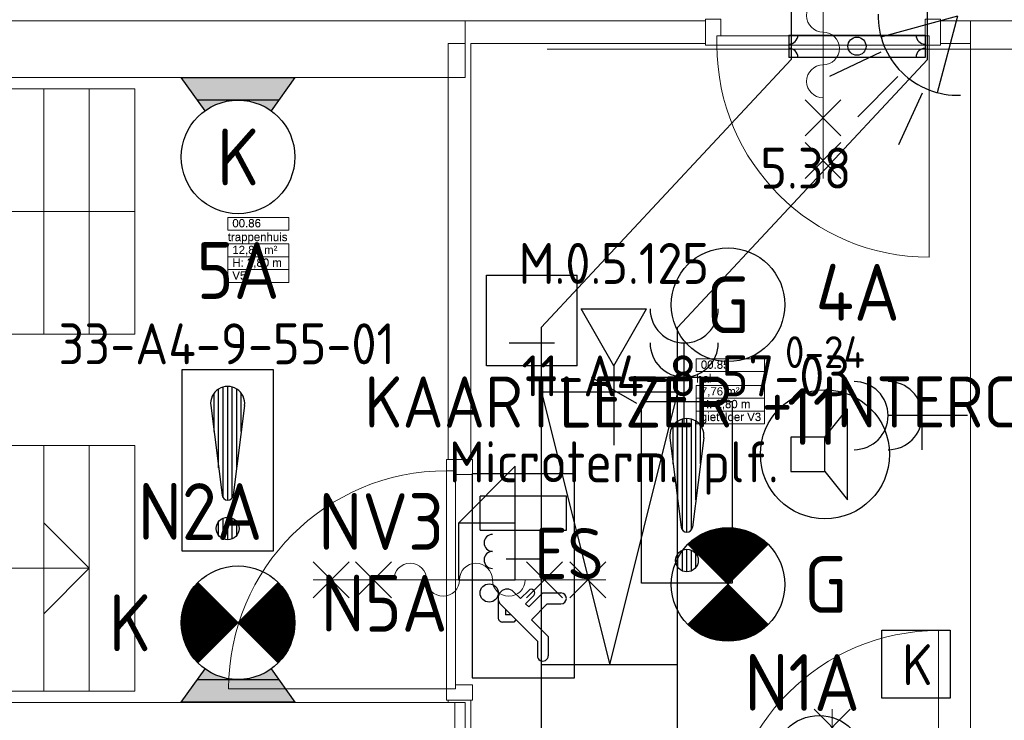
# Model space of a CAD drawing. Header units: millimetres. Extents: x -39149 to 267781, y -2340 to 58540.
# Tile 35 of 244: x 9789 to 14123, y 12346 to 15429. Entities that reach past the tile are written whole.
import ezdxf
from ezdxf.enums import TextEntityAlignment as Align

# ---------------------------------------------------------------- set-up
doc = ezdxf.new("R2010")
doc.units = ezdxf.units.MM
doc.header["$LTSCALE"] = 100
doc.header["$MEASUREMENT"] = 0
doc.linetypes.add('B0605', pattern=[141, 70, -35, 1, -35])
doc.linetypes.add('B0703', pattern=[93.740001, 62.5, -31.240001])
for name, color, linetype in [('00  Bestaand', 7, 'Continuous'), ('00  Bestaand Deuren', 7, 'Continuous'), ('00  Bestaande kolommen', 7, 'Continuous'), ('A Stramien', 7, 'Continuous'), ('AL$1A---_ALGEMEEN', 8, 'Continuous'), ('AL$1A---_ALGEMEEN--bestaand', 9, 'Continuous'), ('AT$1A---_TEKST018--bestaand', 9, 'Continuous'), ('EL6131--_KG', 3, 'Continuous'), ('EL6221--_KRACHT_400', 3, 'Continuous'), ('EL6222--_KRACHT_230', 3, 'Continuous'), ('EL6311--_LICHT_BINNEN', 3, 'Continuous'), ('EL6321--_NOODLICHT_DECEN', 3, 'Continuous'), ('EL6421--_GELUID', 3, 'Continuous'), ('EL6441--_DATACOM', 3, 'Continuous'), ('EL6511--_BRANDMELD', 3, 'Continuous'), ('EL6522--_TOEGANG_BRAAK', 3, 'Continuous'), ('GEM-LEID--bestaand', 7, 'Continuous'), ('handhaven - AL$1A---_ALGEMEEN', 8, 'Continuous'), ('I-BEV', 7, 'Continuous'), ('Z Ruimteoppervlak', 7, 'Continuous'), ('Z Ruimteoppervlak Zone label', 7, 'Continuous'), ('Z Ruimteoppervlak Zone tekst', 7, 'Continuous')]:
    doc.layers.add(name, color=color, linetype=linetype)
doc.layers.add('00ATT025--bestaand', color=9, linetype='Continuous', lineweight=0)
doc.styles.add('buro-012', font='isocp.shx', dxfattribs={"height": 120})
doc.styles.add('BURO-018', font='isocp.shx', dxfattribs={"height": 180})
doc.styles.add('BURO-025', font='isocp.shx', dxfattribs={"height": 250})
doc.styles.add('GENERATED_STYLE_1', font='arial.ttf')
doc.styles.add('GENERATED_STYLE_2', font='swiss.ttf')
doc.styles.add('GENERATED_STYLE_3', font='swiss.ttf', dxfattribs={"width": 0.96})
doc.styles.add('ISO', font='ISO', dxfattribs={"height": 162})
doc.styles.add('ISO25', font='ISO', dxfattribs={"height": 225})
doc.styles.add('STABICAD-012', font='ISOCP.SHX', dxfattribs={"height": 1.2})
doc.styles.add('STABICAD-018', font='ISOCP.SHX', dxfattribs={"height": 1.8})
doc.styles.get("Standard").update_dxf_attribs({"font": 'txt', "bigfont": 'BIGFONT.SHX'})

# ---------------------------------------------------------------- blocks, each defined once
blk = doc.blocks.new('Wall_3_7', base_point=(11775, 11800))
at = {"layer": '00  Bestaand', "color": 8, "linetype": 'Continuous', "lineweight": 0}
for p, q in [((11705, 12425), (11705, 11800)), ((11775, 11800), (11775, 12425)), ((11705, 11800), (11775, 11800))]:
    blk.add_line(p, q, dxfattribs=at)
blk = doc.blocks.new('hal_00.85_20_7', base_point=(12917.9, 13795.5))
at = {"layer": 'Z Ruimteoppervlak Zone label', "color": 8, "linetype": 'Continuous', "lineweight": 0}
for p, q in [((12767.5, 13936.9), (13068.2, 13936.9)), ((12767.5, 13880.4), (12767.5, 13936.9)), ((13068.2, 13936.9), (13068.2, 13880.4)), ((13068.2, 13880.4), (12767.5, 13880.4)), ((12767.5, 13820), (13068.2, 13820)), ((12767.5, 13763.4), (12767.5, 13820)), ((13068.2, 13820), (13068.2, 13763.4)), ((13068.2, 13763.4), (12767.5, 13763.4)), ((12767.5, 13763.4), (13068.2, 13763.4)), ((12767.5, 13706.9), (12767.5, 13763.4)), ((13068.2, 13763.4), (13068.2, 13706.9)), ((13068.2, 13706.9), (12767.5, 13706.9)), ((12767.5, 13706.9), (13068.2, 13706.9)), ((12767.5, 13650.3), (12767.5, 13706.9)), ((13068.2, 13706.9), (13068.2, 13650.3)), ((13068.2, 13650.3), (12767.5, 13650.3))]:
    blk.add_line(p, q, dxfattribs=at)
at = {"linetype": 'Continuous', "lineweight": 0, "flags": 1}
for tag in ['ROOM_AREA', 'ROOM_PERIM', 'ROOM_WALLS_SURF', 'ROOM_DOORS_SURF', 'ROOM_WINDS_SURF', 'ROOM_BASELEV', 'ROOM_NET_AREA', 'ROOM_REDUCED_AREA', 'ROOM_CALC_AREA', 'ROOM_VOLUME']:
    blk.add_attdef(tag, text='', height=2000, dxfattribs=at).set_placement((12917.9, 13224.1), align=Align.BOTTOM_LEFT)
at = {"layer": 'Z Ruimteoppervlak Zone tekst', "color": 2, "lineweight": 0, "insert": (12787.5, 13811.8), "char_height": 36, "attachment_point": 1, "style": 'GENERATED_STYLE_1'}
blk.add_mtext('{7,76 m²}', dxfattribs=at)
at = {"layer": 'Z Ruimteoppervlak Zone tekst', "color": 2, "lineweight": 0}
for tag, style, p in [('ROOM_NUMBER', 'GENERATED_STYLE_1', (12787.5, 13882)), ('ROOM_NAME', 'GENERATED_STYLE_2', (12767.5, 13821.4)), ('ROOM_HEIGHT', 'GENERATED_STYLE_1', (12787.5, 13708.5)), ('BASEC', 'GENERATED_STYLE_1', (12787.5, 13652))]:
    blk.add_attdef(tag, text='', height=36, dxfattribs=dict(at, style=style)).set_placement(p, align=Align.BOTTOM_LEFT)
blk = doc.blocks.new('trappenhuis_00.86_21_7', base_point=(10839.7, 14417.9))
at = {"layer": 'Z Ruimteoppervlak Zone label', "color": 8, "linetype": 'Continuous', "lineweight": 0}
for p, q in [((10705, 14559.3), (10974.3, 14559.3)), ((10705, 14502.8), (10705, 14559.3)), ((10974.3, 14559.3), (10974.3, 14502.8)), ((10974.3, 14502.8), (10705, 14502.8)), ((10705, 14442.4), (10974.3, 14442.4)), ((10705, 14385.8), (10705, 14442.4)), ((10974.3, 14442.4), (10974.3, 14385.8)), ((10974.3, 14385.8), (10705, 14385.8)), ((10705, 14385.8), (10974.3, 14385.8)), ((10705, 14329.3), (10705, 14385.8)), ((10974.3, 14385.8), (10974.3, 14329.3)), ((10974.3, 14329.3), (10705, 14329.3)), ((10705, 14329.3), (10974.3, 14329.3)), ((10705, 14272.7), (10705, 14329.3)), ((10974.3, 14329.3), (10974.3, 14272.7)), ((10974.3, 14272.7), (10705, 14272.7))]:
    blk.add_line(p, q, dxfattribs=at)
at = {"linetype": 'Continuous', "lineweight": 0, "flags": 1}
for tag in ['ROOM_AREA', 'ROOM_PERIM', 'ROOM_WALLS_SURF', 'ROOM_DOORS_SURF', 'ROOM_WINDS_SURF', 'ROOM_BASELEV', 'ROOM_NET_AREA', 'ROOM_REDUCED_AREA', 'ROOM_CALC_AREA', 'ROOM_VOLUME']:
    blk.add_attdef(tag, text='', height=2000, dxfattribs=at).set_placement((10839.7, 13846.5), align=Align.BOTTOM_LEFT)
at = {"layer": 'Z Ruimteoppervlak Zone tekst', "color": 2, "lineweight": 0, "insert": (10725, 14434.2), "char_height": 36, "attachment_point": 1, "style": 'GENERATED_STYLE_1'}
blk.add_mtext('{12,86 m²}', dxfattribs=at)
at = {"layer": 'Z Ruimteoppervlak Zone tekst', "color": 2, "lineweight": 0}
for tag, style, p in [('ROOM_NUMBER', 'GENERATED_STYLE_1', (10725, 14504.4)), ('ROOM_NAME', 'GENERATED_STYLE_2', (10705, 14443.8)), ('ROOM_HEIGHT', 'GENERATED_STYLE_1', (10725, 14330.9)), ('BASEC', 'GENERATED_STYLE_1', (10725, 14274.4))]:
    blk.add_attdef(tag, text='', height=36, dxfattribs=dict(at, style=style)).set_placement(p, align=Align.BOTTOM_LEFT)
blk = doc.blocks.new('D1a bi h 14_3')
at = {"layer": '00  Bestaand Deuren', "color": 8, "linetype": 'Continuous', "lineweight": 0}
for p, q in [((-479.6, 0), (-479.6, 959.3)), ((-79.2, 429), (79.2, 587.4)), ((-79.2, 587.4), (79.2, 429)), ((0, 587.4), (0, -701.4)), ((-79.2, 241.7), (79.2, 400.2)), ((-79.2, 400.2), (79.2, 241.7)), ((-529.6, 0), (-462.6, 0)), ((-529.6, 0), (-529.6, -114)), ((-479.6, 0), (479.6, 0)), ((-479.6, -40), (-479.6, 0)), ((462.6, 0), (529.6, 0)), ((479.6, 0), (479.6, -40)), ((529.6, -114), (529.6, 0)), ((-529.6, -7), (-529.6, -107)), ((479.6, -40), (-479.6, -40)), ((-462.6, -40), (-462.6, -114)), ((462.6, -40), (462.6, -114)), ((529.6, -7), (529.6, -107)), ((529.6, -7), (529.6, -107)), ((-529.6, -114), (-462.6, -114)), ((462.6, -114), (529.6, -114)), ((-79.2, -352.2), (79.2, -510.7)), ((-79.2, -510.7), (79.2, -352.2)), ((-79.2, -701.4), (79.2, -543)), ((-79.2, -543), (79.2, -701.4))]:
    blk.add_line(p, q, dxfattribs=at)
for centre, radius, start, end in [((-479.6, 0), 959.3, 0, 90), ((0, 160), 72.3, 270, 90), ((0, 15.3), 72.3, 90, 270), ((0, -129.3), 72.3, 270, 90), ((0, -274), 72.3, 90, 270)]:
    blk.add_arc(centre, radius, start, end, dxfattribs=at)
blk = doc.blocks.new('Wall_16_7', base_point=(11775, 12425))
at = {"layer": '00  Bestaand', "color": 8, "linetype": 'Continuous', "lineweight": 0}
for p, q in [((11750, 15325), (11675, 15325)), ((11675, 15325), (11675, 13494.3)), ((11775, 13494.3), (11775, 15325)), ((11675, 13494.3), (11775, 13494.3)), ((11675, 13494.3), (11775, 13494.3)), ((11675, 12435), (11775, 12435)), ((11675, 12435), (11675, 12425)), ((11675, 12425), (11705, 12425)), ((11775, 12425), (11775, 12435))]:
    blk.add_line(p, q, dxfattribs=at)
at = {"layer": '00  Bestaand Deuren', "color": 1, "linetype": 'Continuous', "lineweight": 0, "zscale": 1000, "rotation": 90}
blk.add_blockref('D1a bi h 14_3', (11668, 12964.6), dxfattribs=at)
blk = doc.blocks.new('Wall_17_7', base_point=(17800.2, 15425))
at = {"layer": '00  Bestaand', "color": 8, "linetype": 'Continuous', "lineweight": 0}
for p, q in [((17800.2, 15425), (13975.2, 15425)), ((17800.2, 15325), (17800.2, 15425)), ((14225.2, 15325), (15811.7, 15325)), ((15911.7, 15325), (16811.7, 15325)), ((16911.7, 15325), (17800.2, 15325))]:
    blk.add_line(p, q, dxfattribs=at)
blk = doc.blocks.new('D1a bi h 14_5')
at = {"layer": '00  Bestaand Deuren', "color": 8, "linetype": 'Continuous', "lineweight": 0}
for p, q in [((-467, 0), (-467, 934)), ((-79.2, 429), (79.2, 587.4)), ((-79.2, 587.4), (79.2, 429)), ((0, 587.4), (0, -701.4)), ((-79.2, 241.7), (79.2, 400.2)), ((-79.2, 400.2), (79.2, 241.7)), ((-517, 0), (-450, 0)), ((-517, 0), (-517, -114)), ((-467, 0), (467, 0)), ((-467, -40), (-467, 0)), ((450, 0), (517, 0)), ((467, 0), (467, -40)), ((517, -114), (517, 0)), ((-517, -7), (-517, -107)), ((467, -40), (-467, -40)), ((-450, -40), (-450, -114)), ((450, -40), (450, -114)), ((517, -7), (517, -107)), ((517, -7), (517, -107)), ((-517, -114), (-450, -114)), ((450, -114), (517, -114)), ((-79.2, -352.2), (79.2, -510.7)), ((-79.2, -510.7), (79.2, -352.2)), ((-79.2, -701.4), (79.2, -543)), ((-79.2, -543), (79.2, -701.4))]:
    blk.add_line(p, q, dxfattribs=at)
for centre, radius, start, end in [((-467, 0), 934, 0, 90), ((0, 160), 72.3, 270, 90), ((0, 15.3), 72.3, 90, 270), ((0, -129.3), 72.3, 270, 90), ((0, -274), 72.3, 90, 270)]:
    blk.add_arc(centre, radius, start, end, dxfattribs=at)
blk = doc.blocks.new('Wall_24_7', base_point=(13975.2, 15425))
at = {"layer": '00  Bestaand', "color": 8, "linetype": 'Continuous', "lineweight": 0}
for p, q in [((12808.2, 15425), (11750, 15425)), ((11750, 15425), (11750, 15325)), ((12808.2, 15325), (12808.2, 15425)), ((12808.2, 15325), (12808.2, 15425)), ((13842.2, 15325), (13842.2, 15425)), ((13975.2, 15425), (13842.2, 15425)), ((13975.2, 15325), (13975.2, 15425)), ((11775, 15325), (12808.2, 15325)), ((13842.2, 15325), (13975.2, 15325))]:
    blk.add_line(p, q, dxfattribs=at)
at = {"layer": '00  Bestaand Deuren', "color": 1, "linetype": 'Continuous', "lineweight": 0, "zscale": 1000, "rotation": 180}
blk.add_blockref('D1a bi h 14_5', (13325.2, 15318), dxfattribs=at)
blk = doc.blocks.new('D1a bi h 14_6')
at = {"layer": '00  Bestaand Deuren', "color": 8, "linetype": 'Continuous', "lineweight": 0}
for p, q in [((-425, 0), (-425, 850)), ((-475, 0), (-408, 0)), ((-475, 0), (-475, -114)), ((-425, 0), (425, 0)), ((-425, -40), (-425, 0)), ((408, 0), (475, 0)), ((425, 0), (425, -40)), ((475, -114), (475, 0)), ((-475, -7), (-475, -107)), ((425, -40), (-425, -40)), ((-408, -40), (-408, -114)), ((408, -40), (408, -114)), ((475, -7), (475, -107)), ((475, -7), (475, -107)), ((-475, -114), (-408, -114)), ((408, -114), (475, -114))]:
    blk.add_line(p, q, dxfattribs=at)
blk.add_arc((-425, 0), 850, 0, 90, dxfattribs=at)
blk = doc.blocks.new('Wall_25_7', base_point=(14225.2, 11700))
at = {"layer": '00  Bestaand', "color": 8, "linetype": 'Continuous', "lineweight": 0}
for p, q in [((14236.7, 11800), (14225.2, 11800)), ((14236.7, 11800), (14236.7, 11700)), ((15186.7, 11800), (15186.7, 11700)), ((15186.7, 11800), (15186.7, 11700)), ((17800.2, 11800), (15186.7, 11800)), ((13975.2, 11700), (14236.7, 11700)), ((15186.7, 11700), (17950.2, 11700))]:
    blk.add_line(p, q, dxfattribs=at)
at = {"layer": '00  Bestaand Deuren', "color": 1, "linetype": 'Continuous', "lineweight": 0, "zscale": 1000}
blk.add_blockref('D1a bi h 14_6', (14711.7, 11807), dxfattribs=at)
blk = doc.blocks.new('D1a bi h 14_7')
at = {"layer": '00  Bestaand Deuren', "color": 8, "linetype": 'Continuous', "lineweight": 0}
for p, q in [((-467, 0), (-467, 934)), ((-79.2, 429), (79.2, 587.4)), ((-79.2, 587.4), (79.2, 429)), ((0, 587.4), (0, -701.4)), ((-79.2, 241.7), (79.2, 400.2)), ((-79.2, 400.2), (79.2, 241.7)), ((-517, 0), (-450, 0)), ((-517, 0), (-517, -114)), ((-467, 0), (467, 0)), ((-467, -40), (-467, 0)), ((450, 0), (517, 0)), ((467, 0), (467, -40)), ((517, -114), (517, 0)), ((-517, -7), (-517, -107)), ((467, -40), (-467, -40)), ((-450, -40), (-450, -114)), ((450, -40), (450, -114)), ((517, -7), (517, -107)), ((517, -7), (517, -107)), ((-517, -114), (-450, -114)), ((450, -114), (517, -114)), ((-79.2, -352.2), (79.2, -510.7)), ((-79.2, -510.7), (79.2, -352.2)), ((-79.2, -701.4), (79.2, -543)), ((-79.2, -543), (79.2, -701.4))]:
    blk.add_line(p, q, dxfattribs=at)
for centre, radius, start, end in [((-467, 0), 934, 0, 90), ((0, 160), 72.3, 270, 90), ((0, 15.3), 72.3, 90, 270), ((0, -129.3), 72.3, 270, 90), ((0, -274), 72.3, 90, 270)]:
    blk.add_arc(centre, radius, start, end, dxfattribs=at)
blk = doc.blocks.new('Wall_26_7', base_point=(9895, 11700))
at = {"layer": '00  Bestaand', "color": 8, "linetype": 'Continuous', "lineweight": 0}
for p, q in [((12849.1, 11800), (9995, 11800)), ((12849.1, 11800), (12849.1, 11700)), ((12849.1, 11800), (12849.1, 11700)), ((13883.1, 11800), (13883.1, 11700)), ((13975.2, 11800), (13883.1, 11800)), ((13975.2, 11700), (13975.2, 11800)), ((9995, 11700), (12849.1, 11700)), ((13883.1, 11700), (13975.2, 11700))]:
    blk.add_line(p, q, dxfattribs=at)
at = {"layer": '00  Bestaand Deuren', "color": 1, "linetype": 'Continuous', "lineweight": 0, "xscale": -1, "zscale": 1000}
blk.add_blockref('D1a bi h 14_7', (13366.1, 11807), dxfattribs=at)
blk = doc.blocks.new('Wall_43_7', base_point=(14225.2, 11700))
at = {"layer": '00  Bestaande kolommen', "color": 8, "linetype": 'Continuous', "lineweight": 0}
blk.add_line((13975.2, 15425), (13975.2, 11700), dxfattribs=at)
blk = doc.blocks.new('Wall_44_7', base_point=(11750, 12425))
at = {"layer": '00  Bestaande kolommen', "color": 8, "linetype": 'Continuous', "lineweight": 0}
for p, q in [((11750, 12425), (7086, 12425)), ((11750, 12175), (11750, 12425)), ((7086, 12325), (7086, 12175)), ((7086, 12175), (7161.5, 12175)), ((7261.5, 12175), (11750, 12175))]:
    blk.add_line(p, q, dxfattribs=at)
blk = doc.blocks.new('Wall_45_7', base_point=(11750, 15175))
at = {"layer": '00  Bestaande kolommen', "color": 8, "linetype": 'Continuous', "lineweight": 0}
for p, q in [((11750, 15425), (7075, 15425)), ((7075, 15425), (7075, 15275)), ((11750, 15175), (11750, 15425)), ((7075, 15175), (11750, 15175))]:
    blk.add_line(p, q, dxfattribs=at)
blk = doc.blocks.new('201123_zuidvleugel links 1')
at = {"layer": '00  Bestaand', "color": 8, "linetype": 'Continuous', "lineweight": 0}
for p, q in [((0, 0), (0, 3000)), ((0, 3000), (2650, 3000)), ((2650, 3000), (2650, 0)), ((540, 0), (540, 2400)), ((540, 2400), (2110, 2400)), ((2110, 2400), (2110, 200)), ((1080, 0), (1080, 1800)), ((1080, 1800), (1570, 1800)), ((1570, 1800), (1570, 0)), ((2650, 1800), (1570, 1800)), ((2650, 1600), (1570, 1600)), ((0, 1400), (1080, 1400)), ((2650, 1400), (1570, 1400)), ((0, 1200), (1080, 1200)), ((2650, 1200), (1570, 1200)), ((0, 1000), (1080, 1000)), ((2650, 1000), (1570, 1000)), ((0, 800), (1080, 800)), ((2650, 800), (1570, 800)), ((0, 600), (1080, 600)), ((2650, 600), (1570, 600)), ((0, 400), (1080, 400)), ((2650, 400), (1570, 400)), ((2110, 200), (1910, 400)), ((1910, 400), (2310, 400)), ((2110, 200), (2310, 400)), ((0, 200), (1080, 200)), ((2650, 200), (1570, 200)), ((0, 0), (1080, 0)), ((0, 0), (1080, 0)), ((2650, 0), (1570, 0)), ((2650, 0), (1570, 0))]:
    blk.add_line(p, q, dxfattribs=at)
at = {"layer": '00  Bestaand', "color": 8, "linetype": 'B0703', "lineweight": 0}
for p, q in [((2650, 1800), (1570, 1800)), ((2650, 1600), (1570, 1600)), ((0, 1400), (1080, 1400)), ((2650, 1400), (1570, 1400)), ((0, 1200), (1080, 1200)), ((2650, 1200), (1570, 1200)), ((0, 1000), (1080, 1000)), ((2650, 1000), (1570, 1000)), ((0, 800), (1080, 800)), ((2650, 800), (1570, 800)), ((0, 600), (1080, 600)), ((2650, 600), (1570, 600)), ((0, 400), (1080, 400)), ((2650, 400), (1570, 400)), ((0, 200), (1080, 200)), ((2650, 200), (1570, 200)), ((0, 0), (1080, 0))]:
    blk.add_line(p, q, dxfattribs=at)
blk = doc.blocks.new('Standard grid marker_6')
at = {"layer": 'A Stramien', "color": 8, "linetype": 'B0605', "lineweight": 0}
blk.add_line((4000, 0), (54000, 0), dxfattribs=at)
at = {"layer": 'A Stramien', "color": 4, "lineweight": 0, "style": 'GENERATED_STYLE_3'}
blk.add_attdef('AC_MARKERTEXT_1', text='', height=100, dxfattribs=at).set_placement((-139.2, -80), align=Align.BOTTOM_LEFT)
blk = doc.blocks.new('hal_00.85_20_8', base_point=(12917.9, 13795.5))
at = {"layer": 'Z Ruimteoppervlak Zone label', "color": 8, "linetype": 'Continuous', "lineweight": 0}
for p, q in [((12767.5, 13936.9), (13068.2, 13936.9)), ((12767.5, 13880.4), (12767.5, 13936.9)), ((13068.2, 13936.9), (13068.2, 13880.4)), ((13068.2, 13880.4), (12767.5, 13880.4)), ((12767.5, 13820), (13068.2, 13820)), ((12767.5, 13763.4), (12767.5, 13820)), ((13068.2, 13820), (13068.2, 13763.4)), ((13068.2, 13763.4), (12767.5, 13763.4)), ((12767.5, 13763.4), (13068.2, 13763.4)), ((12767.5, 13706.9), (12767.5, 13763.4)), ((13068.2, 13763.4), (13068.2, 13706.9)), ((13068.2, 13706.9), (12767.5, 13706.9)), ((12767.5, 13706.9), (13068.2, 13706.9)), ((12767.5, 13650.3), (12767.5, 13706.9)), ((13068.2, 13706.9), (13068.2, 13650.3)), ((13068.2, 13650.3), (12767.5, 13650.3))]:
    blk.add_line(p, q, dxfattribs=at)
blk = doc.blocks.new('trappenhuis_00.86_21_8', base_point=(10839.7, 14417.9))
at = {"layer": 'Z Ruimteoppervlak Zone label', "color": 8, "linetype": 'Continuous', "lineweight": 0}
for p, q in [((10705, 14559.3), (10974.3, 14559.3)), ((10705, 14502.8), (10705, 14559.3)), ((10974.3, 14559.3), (10974.3, 14502.8)), ((10974.3, 14502.8), (10705, 14502.8)), ((10705, 14442.4), (10974.3, 14442.4)), ((10705, 14385.8), (10705, 14442.4)), ((10974.3, 14442.4), (10974.3, 14385.8)), ((10974.3, 14385.8), (10705, 14385.8)), ((10705, 14385.8), (10974.3, 14385.8)), ((10705, 14329.3), (10705, 14385.8)), ((10974.3, 14385.8), (10974.3, 14329.3)), ((10974.3, 14329.3), (10705, 14329.3)), ((10705, 14329.3), (10974.3, 14329.3)), ((10705, 14272.7), (10705, 14329.3)), ((10974.3, 14329.3), (10974.3, 14272.7)), ((10974.3, 14272.7), (10705, 14272.7))]:
    blk.add_line(p, q, dxfattribs=at)
blk = doc.blocks.new('E00018')
at = {"color": 0, "linetype": 'Continuous'}
for p, q in [((-1.768, -1.768), (1.768, 1.768)), ((1.768, -1.768), (-1.768, 1.768))]:
    blk.add_line(p, q, dxfattribs=at)
at = {"color": 0, "linetype": 'Continuous', "const_width": 2.5}
for points in [[(-0.884, 0.884, -0.198912), (0, 1.25, -0.198912), (0.884, 0.884, -1)], [(-0.884, -0.884, 0.198912), (0, -1.25, 0.198912), (0.884, -0.884, 1)]]:
    blk.add_lwpolyline(points, format="xyb", dxfattribs=at)
blk = doc.blocks.new('1115B3A')
at = {"layer": 'handhaven - AL$1A---_ALGEMEEN', "color": 0, "linetype": 'Continuous'}
blk.add_circle((0, 0), 2.5, dxfattribs=at)
at = {"layer": 'handhaven - AL$1A---_ALGEMEEN', "color": 0, "linetype": 'Continuous', "style": 'BURO-018'}
for tag, p in [('CIRCUIT', (0, 5)), ('PANEL', (0, 5)), ('SUBCIRCUIT', (4.5, 5)), ('LIGHTFIXTURECODE', (0, 0)), ('SWITCHCODE', (4.5, -1))]:
    blk.add_attdef(tag, text='', height=1.8, dxfattribs=at).set_placement(p, align=Align.MIDDLE)
blk = doc.blocks.new('1115C2I')
at = {"layer": 'AL$1A---_ALGEMEEN', "color": 0, "linetype": 'Continuous'}
for p, q in [((4.5, 5.5), (-4.5, 5.5)), ((-4.5, 1), (-4.5, 5.5)), ((4.5, 1), (4.5, 5.5)), ((-2, 5.15), (-3.5, 5.15)), ((-3.5, 5.15), (-3.5, 1.35)), ((-2, 1.35), (-2, 5.15)), ((0.76, 4.11), (0.76, 4.91)), ((1.24, 4.309), (1.24, 4.91)), ((1.94, 3.609), (2.681, 4.35)), ((2.681, 4.35), (3.52, 4.35)), ((1.374, 3.496), (0.76, 4.11)), ((1.24, 4.309), (1.94, 3.609)), ((0.646, 3.489), (1.007, 3.128)), ((0.872, 3.715), (1.233, 3.354)), ((1.233, 3.354), (1.374, 3.496)), ((1.271, 2.261), (2.88, 3.87)), ((2.88, 3.87), (3.52, 3.87)), ((0.705, 2.827), (1.007, 3.128)), ((1.714, 2.704), (1.72, 2.697)), ((1.72, 2.697), (1.72, 2.464)), ((1.94, 2.93), (2.04, 2.83)), ((2.04, 2.83), (2.04, 2.344)), ((1.474, 2.464), (1.72, 2.464)), ((0.988, 2.144), (1.84, 2.144)), ((-2, 1.35), (-3.5, 1.35)), ((-4.5, 1), (4.5, 1))]:
    blk.add_line(p, q, dxfattribs=at)
blk.add_lwpolyline([(-0.75, 2.5), (-0.75, 4)], dxfattribs=at)
blk.add_circle((0.76, 1.75), 0.4, dxfattribs=at)
for centre, radius, start, end in [((1, 4.91), 0.24, 0, 180), ((3.52, 4.11), 0.24, 270, 90), ((0.759, 3.602), 0.16, 45, 225), ((0.988, 2.544), 0.4, 135, 315), ((1.84, 2.344), 0.2, 270, 0)]:
    blk.add_arc(centre, radius, start, end, dxfattribs=at)
at = {"layer": 'AL$1A---_ALGEMEEN', "color": 0, "linetype": 'Continuous', "style": 'BURO-018'}
for tag, p in [('CIRCUIT', (0, 12.167)), ('PANEL', (0, 12.167)), ('SUBCIRCUIT', (4.5, 12.167)), ('LIGHTFIXTURECODE', (0, 8))]:
    blk.add_attdef(tag, text='', height=1.8, dxfattribs=at).set_placement(p, align=Align.MIDDLE)
blk = doc.blocks.new('E00002')
at = {"layer": 'AL$1A---_ALGEMEEN', "color": 0, "linetype": 'Continuous'}
for p, q in [((-2.5, 0), (-1.453, 1.466)), ((1.453, 1.466), (2.5, 0)), ((-1.786, 1), (1.786, 1)), ((2.5, 0), (-2.5, 0))]:
    blk.add_line(p, q, dxfattribs=at)
for points in [[(-1.453, 1.466), (-0.5, 1), (-1.786, 1)], [(1.453, 1.466), (0.5, 1), (1.786, 1)], [(-1.786, 1), (1.786, 1), (-2.5, 0), (2.5, 0)]]:
    blk.add_solid(points, dxfattribs=at)
blk = doc.blocks.new('1115B3-WA2')
at = {"layer": 'AL$1A---_ALGEMEEN', "color": 0, "linetype": 'Continuous'}
blk.add_circle((0, 3.5), 2.5, dxfattribs=at)
at = {"layer": 'AL$1A---_ALGEMEEN', "color": 0, "linetype": 'Continuous', "zscale": 100}
blk.add_blockref('E00002', (0, 0), dxfattribs=at)
at = {"layer": 'AL$1A---_ALGEMEEN', "color": 0, "linetype": 'Continuous', "style": 'BURO-018'}
for tag, p in [('CIRCUIT', (0, 8.5)), ('PANEL', (0, 8.5)), ('SUBCIRCUIT', (4.5, 8.5)), ('LIGHTFIXTURECODE', (0, 3.5)), ('SWITCHCODE', (4.5, 2.5))]:
    blk.add_attdef(tag, text='', height=1.8, dxfattribs=at).set_placement(p, align=Align.MIDDLE)
blk = doc.blocks.new('5012')
at = {"layer": 'AL$1A---_ALGEMEEN--bestaand', "color": 0, "linetype": 'Continuous'}
for p, q in [((-1.5, 3), (1.5, 3)), ((-1.5, 0), (-1.5, 3)), ((1.5, 3), (1.5, 0)), ((1.5, 0), (-1.5, 0))]:
    blk.add_line(p, q, dxfattribs=at)
at = {"layer": 'AT$1A---_TEKST018--bestaand', "linetype": 'Continuous', "style": 'ISO'}
blk.add_text('K', height=1.8, dxfattribs=at).set_placement((-0.608, 0.581))
blk = doc.blocks.new('7006')
at = {"layer": 'AL$1A---_ALGEMEEN--bestaand', "color": 0, "linetype": 'Continuous'}
for p in [(3.031, 1.75), (3.031, -1.75)]:
    blk.add_line(p, (0, 0), dxfattribs=at)
for points in [[(3.524, 1.283), (5.873, 2.138)], [(3.75, 0), (6.25, 0)], [(3.524, -1.283), (5.873, -2.138)]]:
    blk.add_lwpolyline(points, dxfattribs=at)
blk.add_arc((0, 0), 3.5, 313.3985, 46.6015, dxfattribs=at)
blk = doc.blocks.new('65110002')
at = {"layer": 'AL$1A---_ALGEMEEN--bestaand', "color": 0, "linetype": 'Continuous'}
for p, q in [((1.586, 1.414), (4.414, -1.414)), ((4.414, 1.414), (1.586, -1.414))]:
    blk.add_line(p, q, dxfattribs=at)
blk.add_circle((3, 0), 2, dxfattribs=at)
at = {"layer": 'AL$1A---_ALGEMEEN--bestaand', "color": 0, "linetype": 'Continuous', "style": 'ISO25'}
blk.add_attdef('E_NUMMER', text='', height=2.25, rotation=270, dxfattribs=at).set_placement((7.5, 0), align=Align.MIDDLE)
blk = doc.blocks.new('910-DWG6')
at = {"layer": 'GEM-LEID--bestaand'}
for p, q in [((-3, 0.492), (-3, -0.492)), ((-3, 0.492), (-3, -0.492)), ((-3, 0.492), (3, 0.492)), ((3, 0.492), (3, -0.492)), ((3, -0.492), (-3, -0.492))]:
    blk.add_line(p, q, dxfattribs=at)
blk.add_circle((0, 0), 0.4, dxfattribs=at)
for centre, start, end in [((-3, 0.492), 270, 0), ((3, 0.492), 180, 270), ((-3, -0.492), 0, 90), ((3, -0.492), 90, 180)]:
    blk.add_arc(centre, 0.4, start, end, dxfattribs=at)
blk = doc.blocks.new('E00152')
at = {"color": 0, "linetype": 'Continuous'}
for p, q in [((-1.443, 7), (1.443, 7)), ((0, 4.5), (-1.443, 7)), ((0, 4.5), (1.443, 7)), ((0, 4.5), (0, 1)), ((-1, 4), (1, 2.845))]:
    blk.add_line(p, q, dxfattribs=at)
at = {"color": 7, "style": 'BURO-018'}
for tag, p in [('COMMENT1', (0, 12)), ('DATACOM1', (0, 9))]:
    blk.add_attdef(tag, text='', height=1.8, dxfattribs=at).set_placement(p, align=Align.MIDDLE)
at = {"color": 0, "style": 'BURO-018'}
blk.add_attdef('TEXT1', text='', height=1.8, dxfattribs=at).set_placement((2.5, 6), align=Align.MIDDLE)
at = {"color": 0, "linetype": 'Continuous', "style": 'BURO-018', "flags": 1}
blk.add_attdef('ARTICLECODE', text='', height=1.8, dxfattribs=at).set_placement((0, 0), align=Align.MIDDLE)
blk = doc.blocks.new('111604')
at = {"layer": 'AL$1A---_ALGEMEEN--bestaand', "color": 0, "linetype": 'Continuous'}
for p, q in [((-5, 6), (-5, 1)), ((0, 6), (-5, 6)), ((0, 1), (0, 6)), ((0, 6), (5, 1)), ((-5, 1), (5, 1))]:
    blk.add_line(p, q, dxfattribs=at)
for centre in [(-3.25, 3), (-1.75, 3)]:
    blk.add_arc(centre, 0.75, 0, 180, dxfattribs=at)
at = {"layer": 'AL$1A---_ALGEMEEN--bestaand', "color": 0, "linetype": 'Continuous', "style": 'BURO-018'}
blk.add_attdef('TEXT1', text='', height=1.8, dxfattribs=at).set_placement((0, 8.5), align=Align.MIDDLE)
at = {"layer": 'AL$1A---_ALGEMEEN--bestaand', "color": 0, "linetype": 'Continuous', "style": 'BURO-018', "flags": 1}
blk.add_attdef('ARTICLECODE', text='', height=1.8, dxfattribs=at).set_placement((0, 0), align=Align.MIDDLE)
at = {"layer": 'EL6222--_KRACHT_230', "color": 1, "style": 'STABICAD-012', "flags": 1}
for tag, p in [('SECURITY_PANEL', (128.155, 324.093)), ('TEXT2', (128.155, 323.093))]:
    blk.add_attdef(tag, text='', height=1.8, dxfattribs=at).set_placement(p, align=Align.MIDDLE_CENTER)
blk = doc.blocks.new('111304A')
at = {"layer": 'AL$1A---_ALGEMEEN', "color": 0, "linetype": 'Continuous'}
for p, q in [((0, 1), (0, 4.5)), ((-1.5, 3), (1.5, 3))]:
    blk.add_line(p, q, dxfattribs=at)
for centre in [(0, 6), (0, 4.5)]:
    blk.add_arc(centre, 1.5, 180, 0, dxfattribs=at)
at = {"layer": 'AL$1A---_ALGEMEEN', "color": 0, "linetype": 'Continuous', "style": 'BURO-018'}
for tag, p in [('CIRCUIT', (0, 8.5)), ('PANEL', (0, 8.5)), ('SUBCIRCUIT', (4.5, 8.5))]:
    blk.add_attdef(tag, text='', height=1.8, dxfattribs=at).set_placement(p, align=Align.MIDDLE)
at = {"layer": 'AL$1A---_ALGEMEEN', "color": 0, "linetype": 'Continuous', "style": 'BURO-018', "flags": 1}
for tag, p in [('POWERCODE', (13, 8.5)), ('ARTICLECODE', (0, 0))]:
    blk.add_attdef(tag, text='', height=1.8, dxfattribs=at).set_placement(p, align=Align.MIDDLE)
blk = doc.blocks.new('E00497')
at = {"color": 0}
for p, q in [((0, 0.75), (1, 2)), ((1, -2), (1, 2)), ((0, 0.75), (-1.5, 0.75)), ((0, -0.75), (0, 0.75)), ((-1.5, -0.75), (0, -0.75)), ((0, -0.75), (1, -2))]:
    blk.add_line(p, q, dxfattribs=at)
blk.add_line((-1.5, 0.75), (-1.5, -0.75))
blk.add_circle((0, 0), 2.841, dxfattribs=at)
at = {"color": 0, "linetype": 'Continuous', "style": 'BURO-018'}
blk.add_attdef('TEXT1', text='', height=1.8, dxfattribs=at).set_placement((0, 4.5), align=Align.MIDDLE)
at = {"color": 0, "linetype": 'Continuous', "style": 'BURO-018', "flags": 1}
blk.add_attdef('ARTICLECODE', text='', height=1.8, dxfattribs=at).set_placement((0, 0), align=Align.MIDDLE)
blk = doc.blocks.new('*X1918')
at = {"layer": 'AL$1A---_ALGEMEEN--bestaand', "color": 0, "linetype": 'Continuous'}
for p, q in [((159.6, 198.675), (159.6, 202.134)), ((159.8, 197.35), (159.8, 202.223)), ((160, 197.25), (160, 202.25)), ((160.2, 197.35), (160.2, 202.223)), ((160.4, 198.675), (160.4, 202.134)), ((159.4, 200.262), (159.4, 201.95)), ((160.6, 200.262), (160.6, 201.95)), ((159.8, 195.542), (159.8, 196.458)), ((160, 195.5), (160, 196.5)), ((160.2, 195.542), (160.2, 196.458)), ((159.6, 195.7), (159.6, 196.3)), ((160.4, 195.7), (160.4, 196.3))]:
    blk.add_line(p, q, dxfattribs=at)
blk = doc.blocks.new('1116A7')
at = {"layer": 'AL$1A---_ALGEMEEN--bestaand', "color": 0, "linetype": 'Continuous'}
for p, q in [((-2, -4), (-2, 4)), ((-2, 4), (2, 4)), ((2, 4), (2, -4)), ((-0.744, 2.406), (-0.248, -1.531)), ((0.744, 2.406), (0.248, -1.531)), ((2, -4), (-2, -4))]:
    blk.add_line(p, q, dxfattribs=at)
blk.add_circle((0, -3), 0.5, dxfattribs=at)
for centre, radius, start, end in [((0, 2.5), 0.75, 352.8192, 187.1808), ((0, -1.5), 0.25, 187.1808, 352.8192)]:
    blk.add_arc(centre, radius, start, end, dxfattribs=at)
blk.add_blockref('*X1918', (-160, -199), dxfattribs=at)
at = {"layer": 'AL$1A---_ALGEMEEN--bestaand', "color": 0, "linetype": 'Continuous', "style": 'BURO-018'}
blk.add_attdef('TEXT1', text='', height=1.8, dxfattribs=at).set_placement((0, 6.5), align=Align.MIDDLE)
at = {"layer": 'AL$1A---_ALGEMEEN--bestaand', "color": 0, "linetype": 'Continuous', "style": 'BURO-018', "flags": 1}
blk.add_attdef('ARTICLECODE', (0, 0), '', height=1.8, dxfattribs=at)
at = {"layer": 'EL6221--_KRACHT_400', "color": 1, "style": 'STABICAD-012'}
blk.add_attdef('FIREPROTECTION_PANEL', text='', height=1.8, dxfattribs=at).set_placement((716.247, 450.773), align=Align.MIDDLE)
at = {"layer": 'EL6222--_KRACHT_230', "color": 1, "style": 'STABICAD-018'}
for tag in ['FIREPROTECTION_HARDWARENUMBER', 'FIREPROTECTION_ZONE']:
    blk.add_attdef(tag, (0, 0), '', height=1.8, dxfattribs=at)
at = {"layer": 'EL6311--_LICHT_BINNEN', "color": 1, "style": 'STABICAD-018'}
blk.add_attdef('CODING2', (0, 0), '', height=1.8, dxfattribs=at)
at = {"layer": 'EL6441--_DATACOM', "color": 1, "style": 'STABICAD-018'}
blk.add_attdef('CODING1', (0, 0), '', height=1.8, dxfattribs=at)
blk = doc.blocks.new('12028')
at = {"layer": 'AL$1A---_ALGEMEEN--bestaand', "color": 0, "linetype": 'Continuous'}
for p, q in [((-2, 4), (2, 4)), ((-2, 0), (-2, 4)), ((2, 0), (2, 4)), ((1, 1), (-1, 1)), ((2, 0), (-2, 0))]:
    blk.add_line(p, q, dxfattribs=at)

msp = doc.modelspace()

# ---------------------------------------------------------------- linework, layer by layer
at = {"layer": 'EL6131--_KG'}
for p, q in [((13184.6, 30606.9), (13184.6, 15254.7)), ((13784.6, 15254.7), (13784.6, 30606.9)), ((12084.6, 14075.1), (12084.6, 11625.7)), ((12684.6, 10095.7), (12684.6, 14075.1))]:
    msp.add_line(p, q, dxfattribs=at)
at = {"layer": 'EL6131--_KG', "linetype": 'Continuous'}
for p, q in [((13184.6, 15254.7), (12084.6, 14075.1)), ((13784.6, 15254.7), (12684.6, 14075.1)), ((12686.5, 13790.4), (12086.5, 13790.4)), ((12086.5, 13790.4), (12386.5, 12590.4)), ((12386.5, 12590.4), (12686.5, 13790.4)), ((12686.5, 12590.4), (12086.5, 12590.4))]:
    msp.add_line(p, q, dxfattribs=at)

# ---------------------------------------------------------------- block references
at = {"layer": '00  Bestaand', "color": 1, "lineweight": 0}
for name, p in [('Wall_24_7', (13975.2, 15425)), ('Wall_17_7', (17800.2, 15425)), ('Wall_16_7', (11775, 12425)), ('Wall_26_7', (9895, 11700)), ('Wall_25_7', (14225.2, 11700)), ('Wall_3_7', (11775, 11800))]:
    msp.add_blockref(name, p, dxfattribs=at)
at = {"layer": '00  Bestaand', "color": 1, "linetype": 'Continuous', "lineweight": 0, "xscale": -1, "zscale": 1000, "rotation": 90}
msp.add_blockref('201123_zuidvleugel links 1', (10295.1, 15125), dxfattribs=at)
at = {"layer": '00  Bestaande kolommen', "color": 1, "lineweight": 0}
for name, p in [('Wall_45_7', (11750, 15175)), ('Wall_43_7', (14225.2, 11700)), ('Wall_44_7', (11750, 12425))]:
    msp.add_blockref(name, p, dxfattribs=at)
at = {"layer": 'A Stramien', "color": 1, "linetype": 'Continuous', "lineweight": 0, "zscale": 1000}
msp.add_blockref('Standard grid marker_6', (-5988.5, 15300), dxfattribs=at)
at = {"layer": 'EL6131--_KG', "xscale": 100, "yscale": 100, "zscale": 100}
msp.add_blockref('910-DWG6', (13474.6, 15312.6), dxfattribs=at)
at = {"layer": 'EL6222--_KRACHT_230', "linetype": 'Continuous', "xscale": 99.99999999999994, "yscale": 99.99999999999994, "zscale": 99.99999999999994}
msp.add_blockref('111304A', (12714.2, 13556.7), dxfattribs=at)
at = {"layer": 'EL6222--_KRACHT_230', "linetype": 'Continuous'}
ref = msp.add_blockref('111304A', (14061.9, 13687), dxfattribs=dict(at, xscale=100, yscale=100, zscale=100, rotation=90))
ref.add_attrib('CIRCUIT', '11', dxfattribs={"layer": '0', "linetype": 'ByBlock', "height": 250, "style": 'BURO-025'}).set_placement((13279.2, 13682.6), align=Align.MIDDLE)
at = {"layer": 'EL6311--_LICHT_BINNEN', "linetype": 'Continuous'}
ref = msp.add_blockref('1115B3-WA2', (10750.3, 15175.4), dxfattribs=dict(at, xscale=100, yscale=100, zscale=100, rotation=180))
ref.add_attrib('CIRCUIT', '5A', dxfattribs={"layer": '0', "linetype": 'ByBlock', "height": 250, "style": 'BURO-025'}).set_placement((10750.3, 14325.4), align=Align.MIDDLE)
ref.add_attrib('LIGHTFIXTURECODE', 'K', dxfattribs={"layer": '0', "linetype": 'ByBlock', "height": 250, "style": 'BURO-025'}).set_placement((10750.3, 14825.4), align=Align.MIDDLE)
ref = msp.add_blockref('1115B3A', (12907, 14174.8), dxfattribs=dict(at, xscale=100, yscale=100, zscale=100))
ref.add_attrib('CIRCUIT', '4A', dxfattribs={"layer": '0', "linetype": 'ByBlock', "height": 250, "style": 'BURO-025'}).set_placement((13477.9, 14229.7), align=Align.MIDDLE)
ref.add_attrib('LIGHTFIXTURECODE', 'G', dxfattribs={"layer": '0', "linetype": 'ByBlock', "height": 250, "style": 'BURO-025'}).set_placement((12907, 14174.8), align=Align.MIDDLE)
ref = msp.add_blockref('1115B3A', (12907, 12943.8), dxfattribs=dict(at, xscale=100, yscale=100, zscale=100))
ref.add_attrib('CIRCUIT', 'N1A', dxfattribs={"layer": '0', "linetype": 'ByBlock', "height": 250, "style": 'BURO-025'}).set_placement((13233.8, 12512.5), align=Align.MIDDLE)
ref.add_attrib('LIGHTFIXTURECODE', 'G', dxfattribs={"layer": '0', "linetype": 'ByBlock', "height": 250, "style": 'BURO-025'}).set_placement((13336.5, 12943.8), align=Align.MIDDLE)
at = {"layer": 'EL6321--_NOODLICHT_DECEN', "linetype": 'Continuous'}
ref = msp.add_blockref('1115B3-WA2', (10750.3, 12425.4), dxfattribs=dict(at, xscale=100, yscale=100, zscale=100))
ref.add_attrib('CIRCUIT', 'N2A', dxfattribs={"layer": '0', "linetype": 'ByBlock', "height": 250, "style": 'BURO-025'}).set_placement((10583.5, 13265), align=Align.MIDDLE)
ref.add_attrib('LIGHTFIXTURECODE', 'K', dxfattribs={"layer": '0', "linetype": 'ByBlock', "height": 250, "style": 'BURO-025'}).set_placement((10274.3, 12775.4), align=Align.MIDDLE)
ref = msp.add_blockref('1115C2I', (11680.7, 12982.4), dxfattribs=dict(at, xscale=100, yscale=100, zscale=100, rotation=270))
ref.add_attrib('CIRCUIT', 'N5A', dxfattribs={"layer": '0', "linetype": 'ByBlock', "height": 250, "style": 'BURO-025'}).set_placement((11393.3, 12861.2), align=Align.MIDDLE)
ref.add_attrib('LIGHTFIXTURECODE', 'NV3', dxfattribs={"layer": '0', "linetype": 'ByBlock', "height": 250, "style": 'BURO-025'}).set_placement((11380.3, 13221), align=Align.MIDDLE)
at = {"layer": 'EL6321--_NOODLICHT_DECEN', "yscale": 100, "zscale": 100}
for p, xscale, rotation in [((12907, 12943.8), -100, 180), ((10750.3, 12775.4), 100, 90)]:
    msp.add_blockref('E00018', p, dxfattribs=dict(at, xscale=xscale, rotation=rotation))
at = {"layer": 'EL6421--_GELUID', "linetype": 'Continuous'}
ref = msp.add_blockref('E00497', (13333.7, 13516.6), dxfattribs=dict(at, xscale=100, yscale=100, zscale=100))
ref.add_attrib('TEXT1', '0-24', dxfattribs={"layer": '0', "color": 1, "linetype": 'ByBlock', "height": 140, "style": 'buro-012'}).set_placement((13333.7, 13966.6), align=Align.MIDDLE)
at = {"layer": 'EL6441--_DATACOM', "linetype": 'Continuous'}
ref = msp.add_blockref('E00152', (12404.4, 13456.7), dxfattribs=dict(at, xscale=100, yscale=100, zscale=100))
ref.add_attrib('ARTICLECODE', 'Microterm. plf.', dxfattribs={"layer": '0', "color": 0, "linetype": 'ByBlock', "height": 180, "style": 'BURO-018'}).set_placement((12404.4, 13456.7), align=Align.MIDDLE)
ref.add_attrib('DATACOM1', 'M.0.5.125', dxfattribs={"layer": '0', "color": 1, "linetype": 'ByBlock', "height": 180, "style": 'BURO-018'}).set_placement((12404.4, 14356.7), align=Align.MIDDLE)
at = {"layer": 'EL6511--_BRANDMELD', "linetype": 'Continuous'}
ref = msp.add_blockref('1116A7', (10704.5, 13490.3), dxfattribs=dict(at, xscale=100, yscale=100))
ref.add_attrib('CODING1', '33-A4-9-55-01', dxfattribs={"layer": '0', "color": 1, "linetype": 'ByBlock', "height": 180, "style": 'STABICAD-018'}).set_placement((10700.3, 14003), align=Align.MIDDLE)
ref = msp.add_blockref('1116A7', (12726, 13349.2), dxfattribs=dict(at, xscale=100, yscale=100))
ref.add_attrib('CODING1', '11-A4-8-57-03', dxfattribs={"layer": '0', "color": 1, "linetype": 'ByBlock', "height": 180, "style": 'STABICAD-018'}).set_placement((12721.7, 13862), align=Align.MIDDLE)
at = {"layer": 'EL6511--_BRANDMELD', "linetype": 'Continuous', "xscale": 100, "yscale": 100, "zscale": 100}
msp.add_blockref('5012', (13734.7, 12442.8), dxfattribs=at)
at = {"layer": 'EL6511--_BRANDMELD', "linetype": 'Continuous'}
ref = msp.add_blockref('65110002', (13308.3, 11867.3), dxfattribs=dict(at, xscale=100, yscale=100, zscale=100, rotation=89.9999999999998))
ref.add_attrib('E_NUMMER', '25', dxfattribs={"layer": '00ATT025--bestaand', "linetype": 'Continuous', "height": 250, "style": 'BURO-025'}).set_placement((13648.8, 12019.4), align=Align.MIDDLE)
at = {"layer": 'EL6522--_TOEGANG_BRAAK', "linetype": 'Continuous', "xscale": 100, "yscale": 100, "zscale": 100}
msp.add_blockref('12028', (12043.2, 13905.6), dxfattribs=at)
at = {"layer": 'EL6522--_TOEGANG_BRAAK', "linetype": 'Continuous'}
ref = msp.add_blockref('111604', (12020.5, 13214.3), dxfattribs=dict(at, xscale=50, yscale=50, zscale=50, rotation=90))
ref.add_attrib('TEXT1', 'ES', dxfattribs={"layer": '0', "linetype": 'ByBlock', "height": 225, "style": 'BURO-025'}).set_placement((12207.5, 13080.3), align=Align.MIDDLE)
at = {"layer": 'I-BEV', "linetype": 'Continuous', "xscale": 100, "yscale": 100, "zscale": 100}
for rotation in [225.3723459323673, 225.3723459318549]:
    msp.add_blockref('7006', (13918, 15446.9), dxfattribs=dict(at, rotation=rotation))
at = {"layer": 'Z Ruimteoppervlak', "color": 2, "linetype": 'Continuous', "lineweight": 0}
ref = msp.add_blockref('trappenhuis_00.86_21_7', (10839.7, 14417.9), dxfattribs=at)
ref.add_attrib('ROOM_NAME', 'trappenhuis', dxfattribs={"layer": 'Z Ruimteoppervlak Zone tekst', "color": 2, "linetype": 'Continuous', "lineweight": 0, "height": 36, "style": 'GENERATED_STYLE_2'}).set_placement((10705, 14443.8), align=Align.BOTTOM_LEFT)
ref.add_attrib('ROOM_NUMBER', '00.86', dxfattribs={"layer": 'Z Ruimteoppervlak Zone tekst', "color": 2, "linetype": 'Continuous', "lineweight": 0, "height": 36, "style": 'GENERATED_STYLE_1'}).set_placement((10725, 14504.4), align=Align.BOTTOM_LEFT)
ref.add_attrib('ROOM_HEIGHT', 'H: 2,80 m', dxfattribs={"layer": 'Z Ruimteoppervlak Zone tekst', "color": 2, "linetype": 'Continuous', "lineweight": 0, "height": 36, "style": 'GENERATED_STYLE_1'}).set_placement((10725, 14330.9), align=Align.BOTTOM_LEFT)
ref.add_attrib('BASEC', 'V5', dxfattribs={"layer": 'Z Ruimteoppervlak Zone tekst', "color": 2, "linetype": 'Continuous', "lineweight": 0, "height": 36, "style": 'GENERATED_STYLE_1'}).set_placement((10725, 14274.4), align=Align.BOTTOM_LEFT)
ref = msp.add_blockref('trappenhuis_00.86_21_8', (10839.7, 14417.9), dxfattribs=at)
ref.add_attrib('ROOM_NAME', 'trappenhuis', (10705, 14455.8), dxfattribs={"layer": 'Z Ruimteoppervlak Zone tekst', "color": 2, "linetype": 'Continuous', "lineweight": 0, "height": 36, "style": 'GENERATED_STYLE_2'})
ref.add_attrib('ROOM_NUMBER', '00.86', (10725, 14516.3), dxfattribs={"layer": 'Z Ruimteoppervlak Zone tekst', "color": 2, "linetype": 'Continuous', "lineweight": 0, "height": 36, "style": 'GENERATED_STYLE_1'})
ref.add_attrib('ROOM_HEIGHT', 'H: 2,80 m', (10725, 14342.8), dxfattribs={"layer": 'Z Ruimteoppervlak Zone tekst', "color": 2, "linetype": 'Continuous', "lineweight": 0, "height": 36, "style": 'GENERATED_STYLE_1'})
ref.add_attrib('BASEC', 'V5', (10725, 14286.3), dxfattribs={"layer": 'Z Ruimteoppervlak Zone tekst', "color": 2, "linetype": 'Continuous', "lineweight": 0, "height": 36, "style": 'GENERATED_STYLE_1'})
ref = msp.add_blockref('hal_00.85_20_7', (12917.9, 13795.5), dxfattribs=at)
ref.add_attrib('ROOM_NAME', 'hal', dxfattribs={"layer": 'Z Ruimteoppervlak Zone tekst', "color": 2, "linetype": 'Continuous', "lineweight": 0, "height": 36, "style": 'GENERATED_STYLE_2'}).set_placement((12767.5, 13821.4), align=Align.BOTTOM_LEFT)
ref.add_attrib('ROOM_NUMBER', '00.85', dxfattribs={"layer": 'Z Ruimteoppervlak Zone tekst', "color": 2, "linetype": 'Continuous', "lineweight": 0, "height": 36, "style": 'GENERATED_STYLE_1'}).set_placement((12787.5, 13882), align=Align.BOTTOM_LEFT)
ref.add_attrib('ROOM_HEIGHT', 'H: 2,80 m', dxfattribs={"layer": 'Z Ruimteoppervlak Zone tekst', "color": 2, "linetype": 'Continuous', "lineweight": 0, "height": 36, "style": 'GENERATED_STYLE_1'}).set_placement((12787.5, 13708.5), align=Align.BOTTOM_LEFT)
ref.add_attrib('BASEC', 'gietvloer V3', dxfattribs={"layer": 'Z Ruimteoppervlak Zone tekst', "color": 2, "linetype": 'Continuous', "lineweight": 0, "height": 36, "style": 'GENERATED_STYLE_1'}).set_placement((12787.5, 13652), align=Align.BOTTOM_LEFT)
ref = msp.add_blockref('hal_00.85_20_8', (12917.9, 13795.5), dxfattribs=at)
ref.add_attrib('ROOM_NAME', 'hal', (12767.5, 13833.4), dxfattribs={"layer": 'Z Ruimteoppervlak Zone tekst', "color": 2, "linetype": 'Continuous', "lineweight": 0, "height": 36, "style": 'GENERATED_STYLE_2'})
ref.add_attrib('ROOM_NUMBER', '00.85', (12787.5, 13893.9), dxfattribs={"layer": 'Z Ruimteoppervlak Zone tekst', "color": 2, "linetype": 'Continuous', "lineweight": 0, "height": 36, "style": 'GENERATED_STYLE_1'})
ref.add_attrib('ROOM_HEIGHT', 'H: 2,80 m', (12787.5, 13720.4), dxfattribs={"layer": 'Z Ruimteoppervlak Zone tekst', "color": 2, "linetype": 'Continuous', "lineweight": 0, "height": 36, "style": 'GENERATED_STYLE_1'})
ref.add_attrib('BASEC', 'gietvloer V3', (12787.5, 13663.9), dxfattribs={"layer": 'Z Ruimteoppervlak Zone tekst', "color": 2, "linetype": 'Continuous', "lineweight": 0, "height": 36, "style": 'GENERATED_STYLE_1'})

# ---------------------------------------------------------------- texts
at = {"layer": 'EL6522--_TOEGANG_BRAAK', "style": 'ISO25'}
msp.add_text('KAARTLEZER + INTERCOM ', height=225, dxfattribs=at).set_placement((11307, 13634.4))
at = {"layer": 'I-BEV', "linetype": 'Continuous', "style": 'ISO'}
msp.add_text('5.38', height=180, dxfattribs=at).set_placement((13049.1, 14686))

doc.saveas('drawing.dxf')
